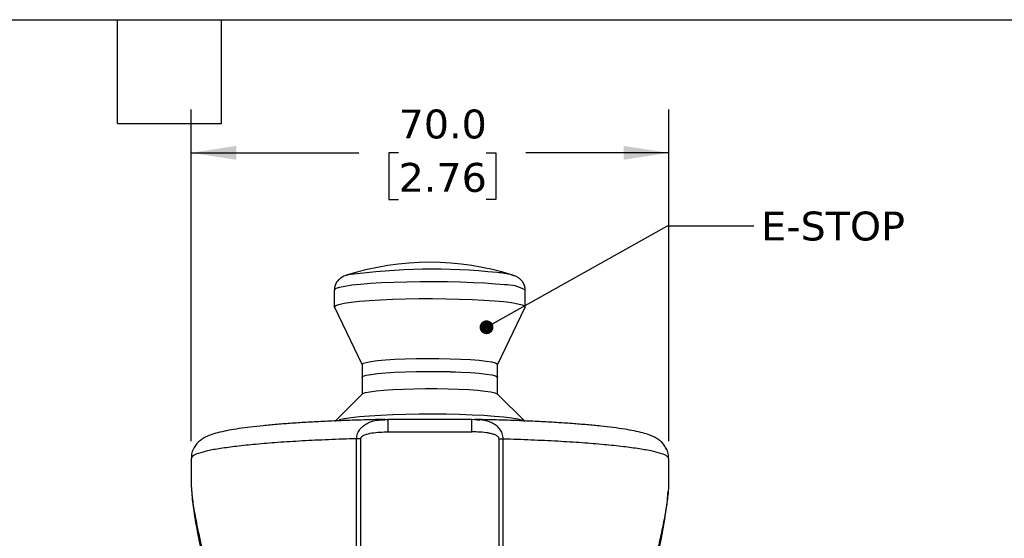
# Model space of a CAD drawing. Header units: millimetres. Extents: x 13 to 546, y 13 to 419.
# Tile 12 of 19: x 257 to 402, y 343 to 419. Entities that reach past the tile are written whole.
import ezdxf

# ---------------------------------------------------------------- set-up
doc = ezdxf.new("R2010")
doc.units = ezdxf.units.MM
doc.header["$LTSCALE"] = 2
doc.linetypes.add('SLD-Solid', pattern=[0])
doc.layers.add('DIMENSIONS', color=140, linetype='SLD-Solid', lineweight=25)
doc.layers.add('TEXT', color=140, linetype='SLD-Solid', lineweight=25)
doc.styles.add('SLDTEXTSTYLE0', font='VERDANA.TTF')
doc.styles.get("Standard").update_dxf_attribs({"font": 'VERDANA.TTF'})
doc.dimstyles.new('SLDDIMSTYLE1', dxfattribs={"dimtxt": 4.316016, "dimasz": 6.604, "dimexe": 0, "dimexo": 0.0625, "dimgap": 1.079004, "dimtad": 0, "dimtih": 1, "dimtoh": 1, "dimrnd": 1e-09, "dimzin": 4, "dimdsep": 46, "dimtxsty": 'SLDTEXTSTYLE0', "dimsah": 1, "dimcen": 0.09, "dimadec": 0, "dimazin": 1, "dimtfac": 1, "dimtofl": 0, "dimtmove": 0, "dimatfit": 3, "dimfxl": 0, "dimfrac": 2, "dimtolj": 1, "dimtzin": 12, "dimarcsym": 0})
doc.dimstyles.new('SLDDIMSTYLE2', dxfattribs={"dimtxt": 0.18, "dimasz": 2.032, "dimexe": 0, "dimexo": 0.0625, "dimgap": 0, "dimtad": 0, "dimtih": 1, "dimtoh": 1, "dimdec": 0, "dimrnd": 1e-09, "dimzin": 0, "dimdsep": 46, "dimtxsty": 'Standard', "dimblk1": 'DOT', "dimblk2": 'DOT', "dimsah": 1, "dimcen": 0.09, "dimadec": 0, "dimazin": 0, "dimtfac": 2.032, "dimtdec": 0, "dimtofl": 0, "dimtmove": 0, "dimatfit": 3, "dimldrblk": 'DOT', "dimfxl": 0, "dimfrac": 2, "dimtolj": 1, "dimtzin": 0, "dimarcsym": 0})

# ---------------------------------------------------------------- blocks, each defined once
blk = doc.blocks.new('_D_5')
at = {"layer": 'DIMENSIONS'}
for p, q in [((282.56, 357.3), (282.56, 405.93)), ((352.56, 357.3), (352.56, 405.93)), ((282.56, 399.58), (307.12, 399.58)), ((312.97, 399.58), (311.52, 399.58)), ((311.52, 399.58), (311.52, 392.72)), ((325.8, 399.58), (327.24, 399.58)), ((327.24, 399.58), (327.24, 392.72)), ((352.56, 399.58), (331.64, 399.58)), ((311.52, 392.72), (312.97, 392.72)), ((327.24, 392.72), (325.8, 392.72))]:
    blk.add_line(p, q, dxfattribs=at)
for points in [[(282.56, 399.58), (289.16, 398.57), (289.16, 400.6)], [(352.56, 399.58), (345.95, 400.6), (345.95, 398.57)]]:
    blk.add_solid(points, dxfattribs=at)
at = {"layer": 'DIMENSIONS', "char_height": 4.233, "attachment_point": 1, "style": 'SLDTEXTSTYLE0'}
for s, insert in [('70.0', (312.97, 405.93)), ('2.76', (312.97, 398.1))]:
    blk.add_mtext(s, dxfattribs=dict(at, insert=insert))
blk = doc.blocks.new('_Dot')
at = {"color": 0, "linetype": 'ByBlock', "lineweight": -2}
blk.add_line((-0.5, 0), (-1, 0), dxfattribs=at)
at = {"color": 0, "linetype": 'ByBlock', "const_width": 0.5}
blk.add_lwpolyline([(-0.25, 0, 1), (0.25, 0, 1)], format="xyb", close=True, dxfattribs=at)

msp = doc.modelspace()

# ---------------------------------------------------------------- linework, layer by layer
for p, q in [((305.344, 381.631), (305.533, 381.686)), ((329.57, 381.677), (329.728, 381.631)), ((303.536, 379.452), (303.536, 376.99)), ((331.536, 376.99), (331.536, 379.452)), ((303.549, 376.938), (307.611, 368.504)), ((327.461, 368.504), (331.524, 376.938)), ((307.611, 368.522), (307.611, 366.673)), ((327.461, 366.719), (327.461, 368.522)), ((307.624, 366.675), (307.624, 364.192)), ((327.474, 364.192), (327.474, 366.675)), ((307.662, 364.23), (303.603, 360.202)), ((331.496, 360.202), (327.436, 364.23)), ((310.31, 360.418), (310.981, 360.458)), ((311.457, 360.476), (310.313, 360.383)), ((311.487, 360.389), (311.232, 360.384)), ((323.699, 360.492), (311.402, 360.492)), ((311.426, 360.438), (311.426, 360.466)), ((324.822, 360.426), (323.659, 360.475)), ((323.691, 360.438), (323.691, 360.466)), ((324.822, 360.424), (324.123, 360.461)), ((324.89, 360.36), (324.499, 360.369)), ((311.426, 358.667), (323.691, 358.667)), ((307.429, 357.67), (306.815, 357.662)), ((307.428, 341.692), (307.429, 357.67)), ((327.689, 341.692), (327.688, 357.67)), ((327.688, 357.67), (328.302, 357.662)), ((282.558, 354.759), (282.558, 351.285)), ((352.558, 351.262), (352.558, 354.759))]:
    msp.add_line(p, q)
at = {"flags": 128}
for points in [[(328.502, 380.211), (327.151, 380.339), (325.605, 380.449), (323.895, 380.539), (322.055, 380.607), (320.123, 380.651), (318.139, 380.671), (316.142, 380.666), (314.174, 380.637), (312.274, 380.583), (310.481, 380.506), (308.832, 380.408), (307.36, 380.29), (306.095, 380.156), (305.064, 380.006), (304.286, 379.846), (303.777, 379.678), (303.549, 379.505), (303.536, 379.452)], [(303.549, 376.938), (303.542, 377.026), (303.744, 377.199), (304.227, 377.368), (304.98, 377.529), (305.989, 377.68), (307.233, 377.816), (308.687, 377.935), (310.321, 378.035), (312.102, 378.114), (313.993, 378.17), (315.957, 378.202), (317.953, 378.209), (319.94, 378.192), (321.878, 378.15), (323.728, 378.084), (325.452, 377.996), (327.015, 377.888), (328.385, 377.761), (329.534, 377.618), (330.439, 377.463), (331.081, 377.298), (331.447, 377.127), (331.53, 376.953), (331.524, 376.938)], [(327.461, 368.522), (327.432, 368.588), (327.161, 368.733), (326.614, 368.872), (325.805, 369), (324.759, 369.115), (323.504, 369.213), (322.078, 369.291), (320.521, 369.347), (318.879, 369.379), (317.198, 369.386), (315.526, 369.369), (313.912, 369.327), (312.403, 369.262), (311.041, 369.176), (309.866, 369.071), (308.912, 368.95), (308.206, 368.817), (307.768, 368.675), (307.612, 368.529), (307.611, 368.522)], [(327.461, 368.522), (327.432, 368.588), (327.161, 368.733), (326.614, 368.872), (325.805, 369), (324.759, 369.115), (323.504, 369.213), (322.078, 369.291), (320.521, 369.347), (318.879, 369.379), (317.198, 369.386), (315.526, 369.369), (313.912, 369.327), (312.403, 369.262), (311.041, 369.176), (309.866, 369.071), (308.912, 368.95), (308.206, 368.817), (307.768, 368.675), (307.612, 368.529), (307.611, 368.522)], [(307.624, 366.629), (307.612, 366.681), (307.768, 366.827), (308.206, 366.968), (308.912, 367.102), (309.866, 367.222), (311.041, 367.328), (312.403, 367.414), (313.912, 367.479), (315.526, 367.521), (317.198, 367.538), (318.879, 367.531), (320.521, 367.498), (322.078, 367.443), (323.504, 367.365), (324.759, 367.267), (325.805, 367.152), (326.614, 367.023), (327.161, 366.884), (327.432, 366.74), (327.461, 366.673)], [(307.624, 366.675), (307.625, 366.682), (307.781, 366.828), (308.219, 366.97), (308.925, 367.103), (309.879, 367.224), (311.054, 367.329), (312.416, 367.415), (313.925, 367.48), (315.539, 367.522), (317.21, 367.539), (318.892, 367.532), (320.534, 367.5), (322.091, 367.444), (323.517, 367.366), (324.772, 367.268), (325.818, 367.153), (326.627, 367.025), (327.174, 366.886), (327.445, 366.741), (327.474, 366.675)], [(307.662, 364.23), (307.729, 364.28), (308.114, 364.423)], [(308.114, 364.423), (308.77, 364.558), (309.678, 364.681), (310.813, 364.79), (312.142, 364.88), (313.626, 364.949), (315.223, 364.995), (316.887, 365.018), (318.571, 365.015), (320.224, 364.988), (321.801, 364.936), (323.256, 364.862), (324.546, 364.768), (325.635, 364.656), (326.491, 364.53), (327.09, 364.393), (327.415, 364.249), (327.436, 364.23)], [(304.24, 360.473), (304.993, 360.635), (306.002, 360.785), (307.246, 360.921), (308.7, 361.041), (310.334, 361.141), (312.115, 361.22), (314.006, 361.275), (315.97, 361.307), (317.966, 361.315), (319.953, 361.297), (321.891, 361.255), (323.741, 361.189), (325.465, 361.101), (327.028, 360.993), (328.398, 360.866), (329.547, 360.724), (330.451, 360.569), (331.094, 360.404), (331.46, 360.233), (331.496, 360.202)], [(311.426, 358.667), (311.426, 359.416), (311.426, 360.024), (311.426, 360.4), (311.426, 360.438)], [(323.691, 358.667), (323.691, 359.416), (323.691, 360.024), (323.691, 360.4), (323.691, 360.438)], [(306.814, 341.683), (306.815, 350.631), (306.815, 357.662)], [(328.302, 341.683), (328.302, 350.631), (328.302, 357.662)]]:
    msp.add_lwpolyline(points, dxfattribs=at)
for centre, radius, start, end in [((317.536, 343.649), 39.89, 72.20335, 107.79665), ((317.924, 289.319), 93.194, 84.14453, 97.64001), ((326.268, 368.184), 13.892, 76.24948, 85.1968), ((328.776, 374.86), 5.358, 58.99308, 92.93671)]:
    msp.add_arc(centre, radius, start, end)
for points, knots in [([(305.625, 381.711), (305.441, 381.658), (305.064, 381.55), (304.561, 381.297), (304.116, 380.938), (303.765, 380.462), (303.549, 379.935), (303.561, 379.581), (303.565, 379.451)], [0, 0, 0, 0, 0.1718028, 0.3538238, 0.5029205, 0.6828777, 0.8834457, 1, 1, 1, 1]), ([(331.511, 379.467), (331.505, 379.66), (331.491, 380.062), (331.229, 380.589), (330.887, 381.001), (330.515, 381.286), (330.119, 381.493), (329.775, 381.626), (329.553, 381.678), (329.483, 381.695)], [0, 0, 0, 0, 0.1755352, 0.3650344, 0.5251796, 0.6635969, 0.7911582, 0.9336621, 1, 1, 1, 1]), ([(310.98, 360.488), (310.752, 360.484), (309.596, 360.464), (307.538, 360.412), (304.839, 360.324), (302.237, 360.215), (299.752, 360.086), (297.401, 359.937), (295.202, 359.77), (293.168, 359.585), (291.31, 359.383), (289.635, 359.163), (288.139, 358.921), (286.797, 358.647), (285.682, 358.341), (284.809, 357.997), (284.166, 357.638), (283.628, 357.218), (283.149, 356.683), (282.776, 356), (282.562, 355.331), (282.585, 354.905), (282.593, 354.76)], [0, 0, 0, 0, 0.022408, 0.1136018, 0.2022952, 0.287812, 0.3695229, 0.4468424, 0.5192406, 0.58626, 0.6475419, 0.7028757, 0.7523062, 0.7964211, 0.8373865, 0.8658101, 0.8883472, 0.9095135, 0.9326706, 0.9582803, 0.9858377, 1, 1, 1, 1]), ([(306.815, 357.662), (306.845, 357.923), (306.906, 358.441), (307.298, 359.108), (307.847, 359.633), (308.674, 360.111), (309.528, 360.39), (310.147, 360.412), (310.31, 360.418)], [0, 0, 0, 0, 0.1595758, 0.3169842, 0.4618786, 0.6209866, 0.8998882, 1, 1, 1, 1]), ([(352.524, 354.76), (352.53, 354.926), (352.547, 355.376), (352.319, 356.053), (351.945, 356.709), (351.492, 357.212), (350.997, 357.604), (350.434, 357.931), (349.694, 358.249), (348.705, 358.551), (347.475, 358.827), (346.029, 359.081), (344.392, 359.311), (342.547, 359.524), (340.538, 359.717), (338.368, 359.891), (336.047, 360.045), (333.59, 360.181), (331.013, 360.296), (328.335, 360.39), (326.027, 360.453), (324.614, 360.478), (324.124, 360.487)], [0, 0, 0, 0, 0.0162295, 0.0440554, 0.0684793, 0.090153, 0.1101152, 0.1302467, 0.1539263, 0.1891307, 0.2316213, 0.2776769, 0.3332674, 0.3940022, 0.4601316, 0.5315215, 0.6078269, 0.6885828, 0.7732449, 0.8612119, 0.9518395, 1, 1, 1, 1]), ([(328.302, 357.662), (328.273, 357.93), (328.218, 358.446), (327.813, 359.113), (327.276, 359.627), (326.421, 360.124), (325.574, 360.398), (324.951, 360.42), (324.822, 360.424)], [0, 0, 0, 0, 0.1640144, 0.3150933, 0.4673421, 0.6171003, 0.9207202, 1, 1, 1, 1]), ([(307.429, 357.67), (307.431, 357.698), (307.436, 357.756), (307.486, 357.87), (307.654, 358.06), (308.179, 358.335), (309.467, 358.629), (310.628, 358.651), (311.426, 358.667)], [0, 0, 0, 0, 0.0194547, 0.0400634, 0.0853677, 0.1931222, 0.4452894, 1, 1, 1, 1]), ([(327.688, 357.67), (327.678, 357.728), (327.656, 357.85), (327.458, 358.059), (327.108, 358.248), (326.613, 358.405), (325.874, 358.555), (324.893, 358.651), (324.096, 358.661), (323.691, 358.667)], [0, 0, 0, 0, 0.0397144, 0.0849943, 0.1926907, 0.3150455, 0.4451467, 0.7177095, 1, 1, 1, 1]), ([(306.815, 357.662), (305.442, 357.619), (302.775, 357.535), (298.915, 357.349), (295.353, 357.127), (292.146, 356.867), (289.341, 356.579), (286.998, 356.256), (285.11, 355.938), (283.806, 355.554), (282.857, 355.291), (282.643, 354.89), (282.572, 354.759)], [0, 0, 0, 0, 0.1670207, 0.3244896, 0.46992096, 0.60103072, 0.71577925, 0.81241684, 0.88954406, 0.94622258, 0.98234363, 1, 1, 1, 1]), ([(328.302, 357.662), (329.675, 357.619), (332.342, 357.535), (336.202, 357.349), (339.764, 357.127), (342.971, 356.867), (345.775, 356.579), (348.119, 356.256), (350.007, 355.938), (351.311, 355.554), (352.26, 355.291), (352.474, 354.89), (352.545, 354.759)], [0, 0, 0, 0, 0.1670207, 0.3244896, 0.469921, 0.6010307, 0.7157792, 0.8124168, 0.8895441, 0.9462226, 0.9823436, 1, 1, 1, 1]), ([(282.561, 351.285), (282.565, 351.002), (282.571, 350.529), (282.618, 350.058), (282.637, 349.869)], [0, 0, 0, 0, 0.5979387, 1, 1, 1, 1]), ([(352.546, 351.262), (352.548, 351.064), (352.553, 350.623), (352.508, 350.185), (352.483, 349.945)], [0, 0, 0, 0, 0.45065192, 1, 1, 1, 1]), ([(282.637, 349.869), (282.651, 349.689), (282.696, 349.141), (282.828, 348.182), (283.022, 346.947), (283.268, 345.612), (283.552, 344.214), (283.866, 342.779), (284.205, 341.317), (284.447, 340.332), (284.568, 339.838)], [0, 0, 0, 0, 0.0527463, 0.1615235, 0.2837949, 0.4196737, 0.5596817, 0.702511, 0.850821, 1, 1, 1, 1]), ([(282.645, 349.867), (282.65, 349.729), (282.691, 348.666), (283.027, 346.426), (283.614, 342.967), (284.173, 340.444), (284.474, 339.089)], [0, 0, 0, 0, 0.0378237, 0.2917056, 0.6195122, 1, 1, 1, 1]), ([(352.483, 349.945), (352.468, 349.74), (352.401, 348.86), (352.137, 347.174), (351.711, 344.871), (351.167, 342.379), (350.758, 340.699), (350.549, 339.838)], [0, 0, 0, 0, 0.0596209, 0.257202, 0.4963862, 0.74197, 1, 1, 1, 1]), ([(350.644, 339.088), (350.906, 340.269), (351.407, 342.531), (351.983, 345.714), (352.36, 348.152), (352.444, 349.507), (352.471, 349.945)], [0, 0, 0, 0, 0.3293023, 0.6305683, 0.8806838, 1, 1, 1, 1])]:
    msp.add_open_spline(points, degree=3, knots=knots)
at = {"layer": 'TEXT'}
for p, q in [((12.7, 419.1), (546.1, 419.1)), ((271.78, 403.86), (271.78, 419.1)), ((287.02, 403.86), (287.02, 419.1)), ((271.78, 403.86), (287.02, 403.86))]:
    msp.add_line(p, q, dxfattribs=at)

# ---------------------------------------------------------------- texts
at = {"layer": 'TEXT', "insert": (366.132, 390.968), "char_height": 4.2333, "attachment_point": 1, "style": 'SLDTEXTSTYLE0'}
msp.add_mtext('E-STOP', dxfattribs=at)

# ---------------------------------------------------------------- dimensions: what is measured, and where the dimension line sits
at = {"layer": 'DIMENSIONS'}
dim = msp.add_linear_dim(base=(282.558, 399.583), p1=(352.558, 354.759), p2=(282.558, 354.759), angle=0, dimstyle='SLDDIMSTYLE1', dxfattribs=at)
dim.commit()
dim.dimension.update_dxf_attribs({"geometry": '_D_5', "text_midpoint": (319.383, 399.583), "dimtype": 160})

# ---------------------------------------------------------------- leaders
at = {"layer": 'TEXT'}
msp.add_leader([(325.854, 374.008), (352.364, 388.895), (365.064, 388.895)], dimstyle='SLDDIMSTYLE2', dxfattribs=at)

doc.saveas('drawing.dxf')
